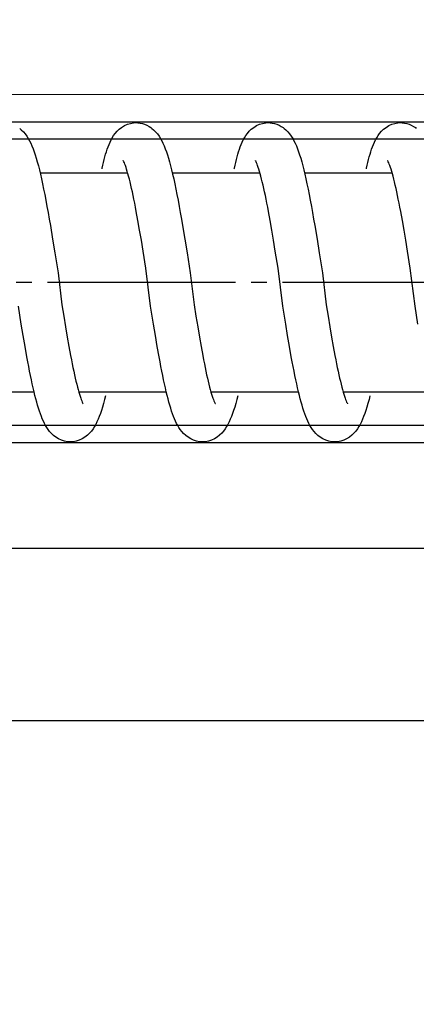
# Model space of a CAD drawing. Header units: millimetres. Extents: x 22865 to 60762, y -18816 to 15611.
# Tile 154 of 256: x 25848.01 to 25850.54, y 9852.94 to 9859.24. Entities that reach past the tile are written whole.
import ezdxf

# ---------------------------------------------------------------- set-up
doc = ezdxf.new("R2010")
doc.units = ezdxf.units.MM
doc.linetypes.add('DOT_CENTER', pattern=[14, 12, -1, 0, -1])
for name, color, linetype in [('1', 7, 'Continuous'), ('bramy przemyslowe', 5, 'Continuous'), ('BRO0010101338_PBL109', 7, 'Continuous'), ('Z3067109_AF2_PBL40', 7, 'Continuous')]:
    doc.layers.add(name, color=color, linetype=linetype)
doc.layers.add('projekt', color=6, linetype='Continuous', lineweight=9)
doc.styles.add('1-100', font='simplex.shx', dxfattribs={"width": 0.8, "height": 15})
doc.dimstyles.new('1-100', dxfattribs={"dimscale": 0.5, "dimtxt": 100, "dimasz": 1, "dimexe": 0.18, "dimexo": 0.0625, "dimgap": 5, "dimtad": 1, "dimdec": 1, "dimzin": 0, "dimdsep": 46, "dimtxsty": '1-100', "dimblk1": 'K', "dimblk2": 'K', "dimsah": 1, "dimcen": 0.09, "dimse1": 1, "dimse2": 1, "dimadec": 0, "dimazin": 0, "dimtfac": 1, "dimtdec": 1, "dimtofl": 0, "dimtmove": 0, "dimatfit": 3, "dimldrblk": 'K', "dimfxl": 0, "dimtolj": 1, "dimtzin": 0, "dimarcsym": 0})

# ---------------------------------------------------------------- blocks, each defined once
blk = doc.blocks.new('Federpuffer', base_point=(5695.326, 4642.646))
at = {"color": 2, "linetype": 'Continuous'}
for p, q in [((3761.615, 5963.382), (3761.504, 5963.377)), ((3761.779, 5963.372), (3761.614, 5963.382)), ((3761.975, 5963.337), (3761.779, 5963.372)), ((3762.167, 5963.277), (3761.975, 5963.337)), ((3762.357, 5963.191), (3762.167, 5963.277)), ((3770.062, 5963.382), (3769.951, 5963.377)), ((3770.227, 5963.372), (3770.062, 5963.382)), ((3770.422, 5963.337), (3770.227, 5963.372)), ((3770.614, 5963.277), (3770.422, 5963.337)), ((3770.804, 5963.191), (3770.614, 5963.277)), ((3778.51, 5963.382), (3778.398, 5963.377)), ((3778.674, 5963.372), (3778.509, 5963.382)), ((3778.869, 5963.337), (3778.674, 5963.372)), ((3779.061, 5963.277), (3778.869, 5963.337)), ((3779.252, 5963.191), (3779.061, 5963.277)), ((3762.539, 5963.081), (3762.357, 5963.191)), ((3762.698, 5962.957), (3762.539, 5963.081)), ((3762.832, 5962.828), (3762.698, 5962.957)), ((3762.949, 5962.693), (3762.832, 5962.828)), ((3763.05, 5962.555), (3762.949, 5962.693)), ((3768.696, 5962.663), (3768.594, 5962.523)), ((3768.813, 5962.8), (3768.696, 5962.663)), ((3768.948, 5962.933), (3768.813, 5962.8)), ((3769.045, 5963.014), (3768.948, 5962.933)), ((3769.05, 5963.018), (3769.045, 5963.014)), ((3770.986, 5963.081), (3770.804, 5963.191)), ((3771.145, 5962.957), (3770.986, 5963.081)), ((3771.28, 5962.828), (3771.145, 5962.957)), ((3771.397, 5962.693), (3771.28, 5962.828)), ((3771.497, 5962.555), (3771.397, 5962.693)), ((3777.143, 5962.663), (3777.042, 5962.523)), ((3777.26, 5962.8), (3777.143, 5962.663)), ((3777.396, 5962.933), (3777.26, 5962.8)), ((3777.492, 5963.014), (3777.396, 5962.933)), ((3777.497, 5963.018), (3777.492, 5963.014)), ((3779.433, 5963.081), (3779.252, 5963.191)), ((3779.592, 5962.957), (3779.433, 5963.081)), ((3779.727, 5962.828), (3779.592, 5962.957)), ((3779.844, 5962.693), (3779.727, 5962.828)), ((3779.945, 5962.555), (3779.844, 5962.693)), ((3785.591, 5962.663), (3785.489, 5962.523)), ((3785.707, 5962.8), (3785.591, 5962.663)), ((3785.843, 5962.933), (3785.707, 5962.8)), ((3785.94, 5963.014), (3785.843, 5962.933)), ((3785.945, 5963.018), (3785.94, 5963.014)), ((3763.136, 5962.418), (3763.05, 5962.555)), ((3763.212, 5962.279), (3763.136, 5962.418)), ((3763.28, 5962.137), (3763.212, 5962.279)), ((3763.344, 5961.989), (3763.28, 5962.137)), ((3768.341, 5962.064), (3768.267, 5961.894)), ((3768.419, 5962.223), (3768.341, 5962.064)), ((3768.503, 5962.376), (3768.419, 5962.223)), ((3768.594, 5962.523), (3768.503, 5962.376)), ((3771.584, 5962.418), (3771.497, 5962.555)), ((3771.659, 5962.279), (3771.584, 5962.418)), ((3771.728, 5962.137), (3771.659, 5962.279)), ((3771.792, 5961.989), (3771.728, 5962.137)), ((3776.789, 5962.064), (3776.715, 5961.894)), ((3776.866, 5962.223), (3776.789, 5962.064)), ((3776.95, 5962.376), (3776.866, 5962.223)), ((3777.042, 5962.523), (3776.95, 5962.376)), ((3780.031, 5962.418), (3779.945, 5962.555)), ((3780.106, 5962.279), (3780.031, 5962.418)), ((3780.175, 5962.137), (3780.106, 5962.279)), ((3780.239, 5961.989), (3780.175, 5962.137)), ((3785.236, 5962.064), (3785.162, 5961.894)), ((3785.314, 5962.223), (3785.236, 5962.064)), ((3785.397, 5962.376), (3785.314, 5962.223)), ((3785.489, 5962.523), (3785.397, 5962.376)), ((3763.403, 5961.838), (3763.344, 5961.989)), ((3763.458, 5961.683), (3763.403, 5961.838)), ((3763.51, 5961.524), (3763.458, 5961.683)), ((3763.56, 5961.361), (3763.51, 5961.524)), ((3768.127, 5961.522), (3768.059, 5961.318)), ((3768.196, 5961.714), (3768.127, 5961.522)), ((3768.267, 5961.894), (3768.196, 5961.714)), ((3771.85, 5961.838), (3771.792, 5961.989)), ((3771.906, 5961.683), (3771.85, 5961.838)), ((3771.958, 5961.524), (3771.906, 5961.683)), ((3772.007, 5961.361), (3771.958, 5961.524)), ((3776.574, 5961.522), (3776.506, 5961.318)), ((3776.643, 5961.714), (3776.574, 5961.522)), ((3776.715, 5961.894), (3776.643, 5961.714)), ((3780.298, 5961.838), (3780.239, 5961.989)), ((3780.353, 5961.683), (3780.298, 5961.838)), ((3780.405, 5961.524), (3780.353, 5961.683)), ((3780.454, 5961.361), (3780.405, 5961.524)), ((3785.022, 5961.522), (3784.954, 5961.318)), ((3785.091, 5961.714), (3785.022, 5961.522)), ((3785.162, 5961.894), (3785.091, 5961.714)), ((3762.332, 5960.726), (3762.364, 5960.805)), ((3762.364, 5960.805), (3762.392, 5960.868)), ((3762.392, 5960.868), (3762.415, 5960.914)), ((3762.415, 5960.914), (3762.431, 5960.945)), ((3762.431, 5960.945), (3762.441, 5960.96)), ((3762.437, 5960.956), (3762.435, 5960.952)), ((3762.441, 5960.96), (3762.437, 5960.956)), ((3763.607, 5961.194), (3763.56, 5961.361)), ((3763.652, 5961.022), (3763.607, 5961.194)), ((3763.696, 5960.845), (3763.652, 5961.022)), ((3763.739, 5960.664), (3763.696, 5960.845)), ((3767.926, 5960.871), (3767.859, 5960.626)), ((3767.992, 5961.102), (3767.926, 5960.871)), ((3768.059, 5961.318), (3767.992, 5961.102)), ((3770.779, 5960.726), (3770.811, 5960.805)), ((3770.811, 5960.805), (3770.84, 5960.868)), ((3770.84, 5960.868), (3770.862, 5960.914)), ((3770.862, 5960.914), (3770.879, 5960.945)), ((3770.879, 5960.945), (3770.888, 5960.96)), ((3770.885, 5960.956), (3770.882, 5960.952)), ((3770.888, 5960.96), (3770.885, 5960.956)), ((3772.054, 5961.194), (3772.007, 5961.361)), ((3772.1, 5961.022), (3772.054, 5961.194)), ((3772.144, 5960.845), (3772.1, 5961.022)), ((3772.186, 5960.664), (3772.144, 5960.845)), ((3776.373, 5960.871), (3776.307, 5960.626)), ((3776.439, 5961.102), (3776.373, 5960.871)), ((3776.506, 5961.318), (3776.439, 5961.102)), ((3779.227, 5960.726), (3779.259, 5960.805)), ((3779.259, 5960.805), (3779.287, 5960.868)), ((3779.287, 5960.868), (3779.31, 5960.914)), ((3779.31, 5960.914), (3779.326, 5960.945)), ((3779.326, 5960.945), (3779.336, 5960.96)), ((3779.332, 5960.956), (3779.329, 5960.952)), ((3779.336, 5960.96), (3779.332, 5960.956)), ((3780.502, 5961.194), (3780.454, 5961.361)), ((3780.547, 5961.022), (3780.502, 5961.194)), ((3780.591, 5960.845), (3780.547, 5961.022)), ((3780.634, 5960.664), (3780.591, 5960.845)), ((3784.821, 5960.871), (3784.754, 5960.626)), ((3784.887, 5961.102), (3784.821, 5960.871)), ((3784.954, 5961.318), (3784.887, 5961.102)), ((3762.133, 5960.115), (3762.177, 5960.265)), ((3767.744, 5960.182), (3762.148, 5960.182)), ((3762.177, 5960.265), (3762.218, 5960.402)), ((3762.218, 5960.402), (3762.259, 5960.524)), ((3762.259, 5960.524), (3762.297, 5960.633)), ((3762.297, 5960.633), (3762.332, 5960.726)), ((3763.78, 5960.477), (3763.739, 5960.664)), ((3763.79, 5960.432), (3763.78, 5960.477)), ((3767.793, 5960.363), (3767.726, 5960.085)), ((3767.859, 5960.626), (3767.793, 5960.363)), ((3770.58, 5960.115), (3770.624, 5960.265)), ((3776.187, 5960.182), (3770.599, 5960.182)), ((3770.624, 5960.265), (3770.666, 5960.402)), ((3770.666, 5960.402), (3770.706, 5960.524)), ((3770.706, 5960.524), (3770.744, 5960.633)), ((3770.744, 5960.633), (3770.779, 5960.726)), ((3772.228, 5960.477), (3772.186, 5960.664)), ((3772.237, 5960.432), (3772.228, 5960.477)), ((3776.24, 5960.363), (3776.173, 5960.085)), ((3776.307, 5960.626), (3776.24, 5960.363)), ((3779.028, 5960.115), (3779.047, 5960.182)), ((3779.047, 5960.182), (3779.071, 5960.265)), ((3784.638, 5960.182), (3779.047, 5960.182)), ((3779.071, 5960.265), (3779.113, 5960.402)), ((3779.113, 5960.402), (3779.153, 5960.524)), ((3779.153, 5960.524), (3779.192, 5960.633)), ((3779.192, 5960.633), (3779.227, 5960.726)), ((3780.675, 5960.477), (3780.634, 5960.664)), ((3780.685, 5960.432), (3780.675, 5960.477)), ((3784.687, 5960.363), (3784.62, 5960.085)), ((3784.754, 5960.626), (3784.687, 5960.363)), ((3761.948, 5959.392), (3761.996, 5959.59)), ((3761.996, 5959.59), (3762.042, 5959.777)), ((3762.042, 5959.777), (3762.088, 5959.952)), ((3762.088, 5959.952), (3762.133, 5960.115)), ((3767.658, 5959.788), (3767.589, 5959.472)), ((3767.726, 5960.085), (3767.658, 5959.788)), ((3770.396, 5959.392), (3770.443, 5959.59)), ((3770.443, 5959.59), (3770.49, 5959.777)), ((3770.49, 5959.777), (3770.535, 5959.952)), ((3770.535, 5959.952), (3770.58, 5960.115)), ((3776.105, 5959.788), (3776.036, 5959.472)), ((3776.173, 5960.085), (3776.105, 5959.788)), ((3778.843, 5959.392), (3778.89, 5959.59)), ((3778.89, 5959.59), (3778.937, 5959.777)), ((3778.937, 5959.777), (3778.983, 5959.952)), ((3778.983, 5959.952), (3779.028, 5960.115)), ((3784.553, 5959.788), (3784.484, 5959.472)), ((3784.62, 5960.085), (3784.553, 5959.788)), ((3761.802, 5958.731), (3761.852, 5958.962)), ((3761.852, 5958.962), (3761.9, 5959.182)), ((3761.9, 5959.182), (3761.948, 5959.392)), ((3767.519, 5959.138), (3767.449, 5958.787)), ((3767.589, 5959.472), (3767.519, 5959.138)), ((3770.25, 5958.731), (3770.299, 5958.962)), ((3770.299, 5958.962), (3770.348, 5959.182)), ((3770.348, 5959.182), (3770.396, 5959.392)), ((3775.967, 5959.138), (3775.897, 5958.787)), ((3776.036, 5959.472), (3775.967, 5959.138)), ((3778.697, 5958.731), (3778.746, 5958.962)), ((3778.746, 5958.962), (3778.795, 5959.182)), ((3778.795, 5959.182), (3778.843, 5959.392)), ((3784.414, 5959.138), (3784.344, 5958.787)), ((3784.484, 5959.472), (3784.414, 5959.138)), ((3761.651, 5957.974), (3761.702, 5958.237)), ((3761.651, 5957.974), (3761.702, 5958.237)), ((3761.702, 5958.237), (3761.753, 5958.489)), ((3761.702, 5958.237), (3761.753, 5958.489)), ((3761.753, 5958.489), (3761.802, 5958.731)), ((3761.753, 5958.489), (3761.802, 5958.731)), ((3767.378, 5958.418), (3767.306, 5958.032)), ((3767.378, 5958.418), (3767.306, 5958.032)), ((3767.449, 5958.787), (3767.378, 5958.418)), ((3767.449, 5958.787), (3767.378, 5958.418)), ((3770.099, 5957.974), (3770.15, 5958.237)), ((3770.099, 5957.974), (3770.15, 5958.237)), ((3770.15, 5958.237), (3770.2, 5958.489)), ((3770.15, 5958.237), (3770.2, 5958.489)), ((3770.2, 5958.489), (3770.25, 5958.731)), ((3770.2, 5958.489), (3770.25, 5958.731)), ((3775.825, 5958.418), (3775.754, 5958.032)), ((3775.825, 5958.418), (3775.754, 5958.032)), ((3775.897, 5958.787), (3775.825, 5958.418)), ((3775.897, 5958.787), (3775.825, 5958.418)), ((3778.546, 5957.974), (3778.597, 5958.237)), ((3778.546, 5957.974), (3778.597, 5958.237)), ((3778.597, 5958.237), (3778.647, 5958.489)), ((3778.597, 5958.237), (3778.647, 5958.489)), ((3778.647, 5958.489), (3778.697, 5958.731)), ((3778.647, 5958.489), (3778.697, 5958.731)), ((3784.273, 5958.418), (3784.201, 5958.032)), ((3784.273, 5958.418), (3784.201, 5958.032)), ((3784.344, 5958.787), (3784.273, 5958.418)), ((3784.344, 5958.787), (3784.273, 5958.418)), ((3761.495, 5957.127), (3761.6, 5957.702)), ((3761.6, 5957.702), (3761.651, 5957.974)), ((3761.6, 5957.702), (3761.651, 5957.974)), ((3767.234, 5957.634), (3767.162, 5957.223)), ((3767.306, 5958.032), (3767.234, 5957.634)), ((3767.306, 5958.032), (3767.234, 5957.634)), ((3769.943, 5957.127), (3770.047, 5957.702)), ((3770.047, 5957.702), (3770.099, 5957.974)), ((3770.047, 5957.702), (3770.099, 5957.974)), ((3775.682, 5957.634), (3775.609, 5957.223)), ((3775.754, 5958.032), (3775.682, 5957.634)), ((3775.754, 5958.032), (3775.682, 5957.634)), ((3778.39, 5957.127), (3778.495, 5957.702)), ((3778.495, 5957.702), (3778.546, 5957.974)), ((3778.495, 5957.702), (3778.546, 5957.974)), ((3784.129, 5957.634), (3784.057, 5957.223)), ((3784.201, 5958.032), (3784.129, 5957.634)), ((3784.201, 5958.032), (3784.129, 5957.634)), ((3761.388, 5956.514), (3761.495, 5957.127)), ((3767.162, 5957.223), (3767.09, 5956.802)), ((3769.835, 5956.514), (3769.943, 5957.127)), ((3775.609, 5957.223), (3775.537, 5956.802)), ((3778.283, 5956.514), (3778.39, 5957.127)), ((3784.057, 5957.223), (3783.984, 5956.802)), ((3761.278, 5955.864), (3761.388, 5956.514)), ((3767.09, 5956.802), (3766.946, 5955.941)), ((3769.726, 5955.864), (3769.835, 5956.514)), ((3775.537, 5956.802), (3775.394, 5955.941)), ((3778.173, 5955.864), (3778.283, 5956.514)), ((3783.984, 5956.802), (3783.841, 5955.941)), ((3761.165, 5955.178), (3761.278, 5955.864)), ((3766.946, 5955.941), (3766.805, 5955.07)), ((3769.613, 5955.178), (3769.726, 5955.864)), ((3775.394, 5955.941), (3775.253, 5955.07)), ((3778.06, 5955.178), (3778.173, 5955.864)), ((3783.841, 5955.941), (3783.7, 5955.07)), ((3760.991, 5954.089), (3761.165, 5955.178)), ((3769.438, 5954.089), (3769.613, 5955.178)), ((3777.885, 5954.089), (3778.06, 5955.178)), ((3760.684, 5951.655), (3760.991, 5954.089)), ((3769.132, 5951.655), (3769.438, 5954.089)), ((3777.579, 5951.655), (3777.885, 5954.089)), ((3760.5, 5950.511), (3760.684, 5951.655)), ((3766.355, 5951.732), (3766.238, 5951.012)), ((3768.947, 5950.511), (3769.132, 5951.655)), ((3774.802, 5951.732), (3774.686, 5951.012)), ((3777.395, 5950.511), (3777.579, 5951.655)), ((3783.249, 5951.732), (3783.133, 5951.012)), ((3785.842, 5950.511), (3786.026, 5951.655)), ((3766.238, 5951.012), (3766.125, 5950.326)), ((3774.686, 5951.012), (3774.572, 5950.326)), ((3783.133, 5951.012), (3783.02, 5950.326)), ((3766.125, 5950.326), (3766.014, 5949.678)), ((3768.827, 5949.781), (3768.947, 5950.511)), ((3774.572, 5950.326), (3774.462, 5949.678)), ((3777.274, 5949.781), (3777.395, 5950.511)), ((3783.02, 5950.326), (3782.909, 5949.678)), ((3785.721, 5949.781), (3785.842, 5950.511)), ((3766.014, 5949.678), (3765.907, 5949.069)), ((3768.707, 5949.084), (3768.827, 5949.781)), ((3774.462, 5949.678), (3774.354, 5949.069)), ((3777.155, 5949.084), (3777.274, 5949.781)), ((3782.909, 5949.678), (3782.802, 5949.069)), ((3785.602, 5949.084), (3785.721, 5949.781)), ((3765.907, 5949.069), (3765.802, 5948.501)), ((3768.59, 5948.423), (3768.707, 5949.084)), ((3774.354, 5949.069), (3774.249, 5948.501)), ((3777.037, 5948.423), (3777.155, 5949.084)), ((3782.802, 5949.069), (3782.697, 5948.501)), ((3785.485, 5948.423), (3785.602, 5949.084)), ((3765.75, 5948.233), (3765.7, 5947.976)), ((3765.802, 5948.501), (3765.75, 5948.233)), ((3768.532, 5948.107), (3768.59, 5948.423)), ((3774.198, 5948.233), (3774.147, 5947.976)), ((3774.249, 5948.501), (3774.198, 5948.233)), ((3776.979, 5948.107), (3777.037, 5948.423)), ((3782.645, 5948.233), (3782.594, 5947.976)), ((3782.697, 5948.501), (3782.645, 5948.233)), ((3785.426, 5948.107), (3785.485, 5948.423)), ((3765.65, 5947.729), (3765.6, 5947.493)), ((3765.7, 5947.976), (3765.65, 5947.729)), ((3768.416, 5947.505), (3768.474, 5947.801)), ((3768.474, 5947.801), (3768.532, 5948.107)), ((3774.097, 5947.729), (3774.047, 5947.493)), ((3774.147, 5947.976), (3774.097, 5947.729)), ((3776.864, 5947.505), (3776.921, 5947.801)), ((3776.921, 5947.801), (3776.979, 5948.107)), ((3782.544, 5947.729), (3782.495, 5947.493)), ((3782.594, 5947.976), (3782.544, 5947.729)), ((3785.311, 5947.505), (3785.369, 5947.801)), ((3785.369, 5947.801), (3785.426, 5948.107)), ((3765.503, 5947.055), (3765.456, 5946.853)), ((3765.551, 5947.269), (3765.503, 5947.055)), ((3765.6, 5947.493), (3765.551, 5947.269)), ((3768.245, 5946.682), (3768.302, 5946.946)), ((3768.302, 5946.946), (3768.359, 5947.22)), ((3768.359, 5947.22), (3768.416, 5947.505)), ((3773.951, 5947.055), (3773.903, 5946.853)), ((3773.999, 5947.269), (3773.951, 5947.055)), ((3774.047, 5947.493), (3773.999, 5947.269)), ((3776.693, 5946.682), (3776.749, 5946.946)), ((3776.749, 5946.946), (3776.806, 5947.22)), ((3776.806, 5947.22), (3776.864, 5947.505)), ((3782.398, 5947.055), (3782.351, 5946.853)), ((3782.446, 5947.269), (3782.398, 5947.055)), ((3782.495, 5947.493), (3782.446, 5947.269)), ((3785.14, 5946.682), (3785.197, 5946.946)), ((3785.197, 5946.946), (3785.254, 5947.22)), ((3785.254, 5947.22), (3785.311, 5947.505)), ((3765.319, 5946.318), (3765.275, 5946.164)), ((3765.364, 5946.484), (3765.319, 5946.318)), ((3765.409, 5946.663), (3765.364, 5946.484)), ((3765.456, 5946.853), (3765.409, 5946.663)), ((3768.132, 5946.187), (3768.189, 5946.429)), ((3768.189, 5946.429), (3768.245, 5946.682)), ((3773.766, 5946.318), (3773.723, 5946.164)), ((3773.811, 5946.484), (3773.766, 5946.318)), ((3773.857, 5946.663), (3773.811, 5946.484)), ((3773.903, 5946.853), (3773.857, 5946.663)), ((3776.58, 5946.187), (3776.636, 5946.429)), ((3776.636, 5946.429), (3776.693, 5946.682)), ((3782.214, 5946.318), (3782.17, 5946.164)), ((3782.258, 5946.484), (3782.214, 5946.318)), ((3782.304, 5946.663), (3782.258, 5946.484)), ((3782.351, 5946.853), (3782.304, 5946.663)), ((3785.027, 5946.187), (3785.084, 5946.429)), ((3785.084, 5946.429), (3785.14, 5946.682)), ((3765.282, 5946.182), (3759.696, 5946.182)), ((3765.119, 5945.684), (3765.086, 5945.599)), ((3765.155, 5945.783), (3765.119, 5945.684)), ((3765.193, 5945.897), (3765.155, 5945.783)), ((3765.233, 5946.024), (3765.193, 5945.897)), ((3765.275, 5946.164), (3765.233, 5946.024)), ((3767.963, 5945.523), (3768.019, 5945.734)), ((3768.019, 5945.734), (3768.076, 5945.955)), ((3768.076, 5945.955), (3768.132, 5946.187)), ((3773.734, 5946.182), (3768.151, 5946.182)), ((3773.566, 5945.684), (3773.533, 5945.599)), ((3773.602, 5945.783), (3773.566, 5945.684)), ((3773.64, 5945.897), (3773.602, 5945.783)), ((3773.681, 5946.024), (3773.64, 5945.897)), ((3773.723, 5946.164), (3773.681, 5946.024)), ((3776.41, 5945.523), (3776.467, 5945.734)), ((3776.467, 5945.734), (3776.523, 5945.955)), ((3776.523, 5945.955), (3776.58, 5946.187)), ((3782.181, 5946.182), (3776.591, 5946.182)), ((3782.013, 5945.684), (3781.98, 5945.599)), ((3782.049, 5945.783), (3782.013, 5945.684)), ((3782.088, 5945.897), (3782.049, 5945.783)), ((3782.128, 5946.024), (3782.088, 5945.897)), ((3782.17, 5946.164), (3782.128, 5946.024)), ((3784.857, 5945.523), (3784.914, 5945.734)), ((3784.914, 5945.734), (3784.971, 5945.955)), ((3784.971, 5945.955), (3785.027, 5946.187)), ((3790.634, 5946.182), (3785.038, 5946.182)), ((3764.991, 5945.402), (3764.999, 5945.412)), ((3764.997, 5945.411), (3764.991, 5945.402)), ((3765.01, 5945.435), (3764.997, 5945.411)), ((3764.999, 5945.412), (3765.005, 5945.42)), ((3765.03, 5945.474), (3765.01, 5945.435)), ((3765.056, 5945.529), (3765.03, 5945.474)), ((3765.086, 5945.599), (3765.056, 5945.529)), ((3767.789, 5944.946), (3767.848, 5945.129)), ((3767.848, 5945.129), (3767.905, 5945.321)), ((3767.905, 5945.321), (3767.963, 5945.523)), ((3773.439, 5945.402), (3773.446, 5945.412)), ((3773.444, 5945.411), (3773.439, 5945.402)), ((3773.458, 5945.435), (3773.444, 5945.411)), ((3773.446, 5945.412), (3773.453, 5945.42)), ((3773.478, 5945.474), (3773.458, 5945.435)), ((3773.503, 5945.529), (3773.478, 5945.474)), ((3773.533, 5945.599), (3773.503, 5945.529)), ((3776.236, 5944.946), (3776.295, 5945.129)), ((3776.295, 5945.129), (3776.353, 5945.321)), ((3776.353, 5945.321), (3776.41, 5945.523)), ((3781.886, 5945.402), (3781.894, 5945.412)), ((3781.892, 5945.411), (3781.886, 5945.402)), ((3781.905, 5945.435), (3781.892, 5945.411)), ((3781.894, 5945.412), (3781.9, 5945.42)), ((3781.925, 5945.474), (3781.905, 5945.435)), ((3781.951, 5945.529), (3781.925, 5945.474)), ((3781.98, 5945.599), (3781.951, 5945.529)), ((3784.684, 5944.946), (3784.742, 5945.129)), ((3784.742, 5945.129), (3784.8, 5945.321)), ((3784.8, 5945.321), (3784.857, 5945.523)), ((3767.54, 5944.303), (3767.605, 5944.451)), ((3767.605, 5944.451), (3767.668, 5944.607)), ((3767.668, 5944.607), (3767.729, 5944.772)), ((3767.729, 5944.772), (3767.789, 5944.946)), ((3775.988, 5944.303), (3776.052, 5944.451)), ((3776.052, 5944.451), (3776.115, 5944.607)), ((3776.115, 5944.607), (3776.176, 5944.772)), ((3776.176, 5944.772), (3776.236, 5944.946)), ((3784.435, 5944.303), (3784.5, 5944.451)), ((3784.5, 5944.451), (3784.562, 5944.607)), ((3784.562, 5944.607), (3784.624, 5944.772)), ((3784.624, 5944.772), (3784.684, 5944.946)), ((3767.137, 5943.642), (3767.237, 5943.77)), ((3767.237, 5943.77), (3767.323, 5943.898)), ((3767.323, 5943.898), (3767.4, 5944.027)), ((3767.4, 5944.027), (3767.472, 5944.161)), ((3767.472, 5944.161), (3767.54, 5944.303)), ((3775.585, 5943.642), (3775.684, 5943.77)), ((3775.684, 5943.77), (3775.771, 5943.898)), ((3775.771, 5943.898), (3775.848, 5944.027)), ((3775.848, 5944.027), (3775.919, 5944.161)), ((3775.919, 5944.161), (3775.988, 5944.303)), ((3784.032, 5943.642), (3784.132, 5943.77)), ((3784.132, 5943.77), (3784.218, 5943.898)), ((3784.218, 5943.898), (3784.295, 5944.027)), ((3784.295, 5944.027), (3784.367, 5944.161)), ((3784.367, 5944.161), (3784.435, 5944.303)), ((3766.387, 5943.092), (3766.57, 5943.176)), ((3766.57, 5943.176), (3766.742, 5943.281)), ((3766.742, 5943.281), (3766.893, 5943.396)), ((3766.893, 5943.396), (3767.023, 5943.517)), ((3767.023, 5943.517), (3767.137, 5943.642)), ((3774.834, 5943.092), (3775.017, 5943.176)), ((3775.017, 5943.176), (3775.189, 5943.281)), ((3775.189, 5943.281), (3775.34, 5943.396)), ((3775.34, 5943.396), (3775.471, 5943.517)), ((3775.471, 5943.517), (3775.585, 5943.642)), ((3783.282, 5943.092), (3783.465, 5943.176)), ((3783.465, 5943.176), (3783.636, 5943.281)), ((3783.636, 5943.281), (3783.788, 5943.396)), ((3783.788, 5943.396), (3783.918, 5943.517)), ((3783.918, 5943.517), (3784.032, 5943.642)), ((3765.817, 5942.982), (3766.002, 5942.993)), ((3766.002, 5942.993), (3766.198, 5943.031)), ((3766.198, 5943.031), (3766.387, 5943.092)), ((3774.264, 5942.982), (3774.449, 5942.993)), ((3774.449, 5942.993), (3774.645, 5943.031)), ((3774.645, 5943.031), (3774.834, 5943.092)), ((3782.711, 5942.982), (3782.897, 5942.993)), ((3782.897, 5942.993), (3783.093, 5943.031)), ((3783.093, 5943.031), (3783.282, 5943.092))]:
    blk.add_line(p, q, dxfattribs=at)
for points in [[(3761.504, 5963.377), (3761.359, 5963.359), (3761.214, 5963.327), (3761.068, 5963.279), (3760.924, 5963.217), (3760.788, 5963.144), (3760.662, 5963.062), (3760.602, 5963.018)], [(3769.951, 5963.377), (3769.806, 5963.359), (3769.661, 5963.327), (3769.515, 5963.279), (3769.371, 5963.217), (3769.235, 5963.144), (3769.109, 5963.062), (3769.05, 5963.018)], [(3778.398, 5963.377), (3778.254, 5963.359), (3778.109, 5963.327), (3777.963, 5963.279), (3777.818, 5963.217), (3777.682, 5963.144), (3777.556, 5963.062), (3777.497, 5963.018)], [(3766.805, 5955.07), (3766.602, 5953.793), (3766.355, 5951.732)], [(3775.253, 5955.07), (3775.05, 5953.793), (3774.802, 5951.732)], [(3783.7, 5955.07), (3783.497, 5953.793), (3783.249, 5951.732)], [(3763.564, 5945.932), (3763.626, 5945.691), (3763.694, 5945.443), (3763.761, 5945.21), (3763.83, 5944.993), (3763.899, 5944.79), (3763.969, 5944.6), (3764.04, 5944.424), (3764.115, 5944.257), (3764.192, 5944.102), (3764.275, 5943.955), (3764.367, 5943.813), (3764.471, 5943.673), (3764.589, 5943.538), (3764.724, 5943.41), (3764.879, 5943.289), (3765.055, 5943.181), (3765.241, 5943.094), (3765.433, 5943.032), (3765.631, 5942.993), (3765.817, 5942.982)], [(3772.011, 5945.932), (3772.073, 5945.691), (3772.141, 5945.443), (3772.209, 5945.21), (3772.277, 5944.993), (3772.346, 5944.79), (3772.416, 5944.6), (3772.488, 5944.424), (3772.562, 5944.257), (3772.64, 5944.102), (3772.722, 5943.955), (3772.814, 5943.813), (3772.918, 5943.673), (3773.037, 5943.538), (3773.171, 5943.41), (3773.327, 5943.289), (3773.502, 5943.181), (3773.689, 5943.094), (3773.88, 5943.032), (3774.078, 5942.993), (3774.264, 5942.982)], [(3780.459, 5945.932), (3780.521, 5945.691), (3780.588, 5945.443), (3780.656, 5945.21), (3780.724, 5944.993), (3780.793, 5944.79), (3780.863, 5944.6), (3780.935, 5944.424), (3781.009, 5944.257), (3781.087, 5944.102), (3781.17, 5943.955), (3781.261, 5943.813), (3781.366, 5943.673), (3781.484, 5943.538), (3781.618, 5943.41), (3781.774, 5943.289), (3781.95, 5943.181), (3782.136, 5943.094), (3782.328, 5943.032), (3782.526, 5942.993), (3782.712, 5942.982)]]:
    blk.add_lwpolyline(points, dxfattribs=at)
at = {"layer": '1', "color": 2, "linetype": 'DOT_CENTER'}
blk.add_line((3889.161, 5953.182), (3441.399, 5953.182), dxfattribs=at)
blk = doc.blocks.new('Federpuffer_kurz', base_point=(-138.118, 6771.403))
at = {"layer": '1'}
blk.add_blockref('Federpuffer', (5695.326, 4642.646), dxfattribs=at)
blk = doc.blocks.new('TOP__9', base_point=(5361.164, 5382.834))
blk.add_blockref('Federpuffer_kurz', (1975.19, 5327.334))
blk = doc.blocks.new('BRO0010101338_PBL109', base_point=(110.745, -703.859))
at = {"layer": 'BRO0010101338_PBL109', "color": 2, "linetype": 'Continuous'}
for p, q in [((4215.306, 5963.443), (3461.646, 5963.443)), ((4215.306, 5962.343), (3461.646, 5962.343)), ((4215.306, 5944.043), (3461.646, 5944.043)), ((4215.306, 5942.943), (3461.646, 5942.943))]:
    blk.add_line(p, q, dxfattribs=at)
blk = doc.blocks.new('TOP__10', base_point=(-2780.136, -2516.234))
blk.add_blockref('TOP__9', (5361.164, 5382.834))
at = {"layer": 'BRO0010101338_PBL109'}
blk.add_blockref('BRO0010101338_PBL109', (2224.053, -2147.929), dxfattribs=at)
blk = doc.blocks.new('Unten_Z3067109_AF2_PBL40_', base_point=(3595.399, 4267.113))
at = {"layer": 'Z3067109_AF2_PBL40', "color": 2, "linetype": 'Continuous'}
for p, q in [((7051.454, 5492.113), (3809.059, 5492.113)), ((7053.454, 5481.113), (3809.059, 5481.113))]:
    blk.add_line(p, q, dxfattribs=at)
blk = doc.blocks.new('Waagerechte_Laufschiene', base_point=(2981.74, 4152.326))
at = {"layer": '1'}
blk.add_blockref('Unten_Z3067109_AF2_PBL40_', (3595.399, 4267.113), dxfattribs=at)
blk = doc.blocks.new('brama przekroj h400cm')
at = {"xscale": -1}
blk.add_blockref('TOP__10', (27686.889, 13617.803), dxfattribs=at)
at = {"layer": '1', "xscale": -1}
blk.add_blockref('Waagerechte_Laufschiene', (22925.012, 19286.364), dxfattribs=at)
blk = doc.blocks.new('K')
for p, q in [((0, -19.114), (0, 19.114)), ((-19.114, 0), (19.114, 0))]:
    blk.add_line(p, q)
blk.add_circle((0, 0), 2.016)
blk = doc.blocks.new('*D2030')
at = {"layer": 'projekt', "color": 0, "lineweight": -2, "ltscale": 0.2}
blk.add_line((27131.166, 11439.6662), (23567.166, 11439.6662), dxfattribs=at)
at = {"layer": 'projekt', "color": 0, "linetype": 'ByBlock', "lineweight": -2, "xscale": 0.5, "yscale": 0.5, "zscale": 0.5, "rotation": 180}
blk.add_blockref('K', (23566.666, 11439.6662), dxfattribs=at)
at = {"layer": 'projekt', "color": 0, "linetype": 'ByBlock', "lineweight": -2, "xscale": 0.5, "yscale": 0.5, "zscale": 0.5}
blk.add_blockref('K', (27131.666, 11439.6662), dxfattribs=at)
at = {"layer": 'projekt', "color": 0, "ltscale": 0.2, "insert": (25349.166, 11449.6662), "char_height": 15, "attachment_point": 5, "style": '1-100'}
blk.add_mtext('\\A1;3565.0', dxfattribs=at)

msp = doc.modelspace()

# ---------------------------------------------------------------- linework, layer by layer
at = {"layer": 'projekt', "color": 224, "ltscale": 0.2}
msp.add_lwpolyline([(26155.4874, 9858.758), (24757.4874, 9858.758), (24757.4874, 9408.758), (26155.4874, 9408.758)], close=True, dxfattribs=at)

# ---------------------------------------------------------------- block references
at = {"layer": 'bramy przemyslowe', "color": 0, "xscale": 0.1, "yscale": 0.1, "zscale": 0.1}
msp.add_blockref('brama przekroj h400cm', (23947.2602, 7793.243), dxfattribs=at)

# ---------------------------------------------------------------- dimensions: what is measured, and where the dimension line sits
at = {"layer": 'projekt', "color": 5, "ltscale": 0.2}
dim = msp.add_linear_dim(base=(23566.666, 11439.6662), p1=(27131.666, 6344.0632), p2=(23566.666, 6344.0632), dimstyle='1-100', dxfattribs=at)
dim.commit()
dim.dimension.update_dxf_attribs({"geometry": '*D2030', "text_midpoint": (25349.166, 11449.6662)})

doc.saveas('drawing.dxf')
